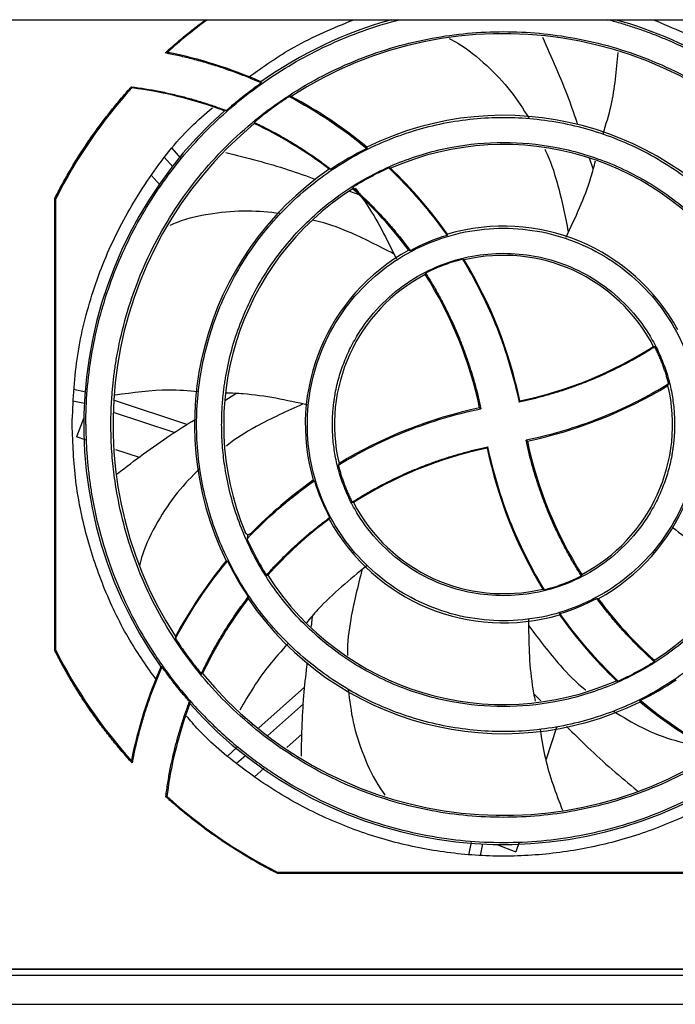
# Model space of a CAD drawing. Header units: millimetres. Extents: x 190.2 to 209.7, y 188.7 to 211.2.
# Tile 3 of 9: x 200 to 205.6, y 188.7 to 197.1. Entities that reach past the tile are written whole.
import ezdxf

# ---------------------------------------------------------------- set-up
doc = ezdxf.new("R2010")
doc.units = ezdxf.units.MM

msp = doc.modelspace()

# ---------------------------------------------------------------- linework, layer by layer
at = {"color": 7, "linetype": 'Continuous', "lineweight": 25}
for p, q in [((191.0937, 197.1299), (208.2645, 197.1299)), ((202.0695, 196.5978), (202.0705, 196.5878)), ((200.9616, 196.545), (200.9582, 196.5542)), ((201.383, 195.9437), (201.3074, 196.0283)), ((201.3143, 195.8692), (201.243, 195.9488)), ((204.9202, 195.8501), (204.8878, 195.9428)), ((201.2052, 195.7119), (201.129, 195.7961)), ((202.8288, 195.6599), (202.9186, 195.6285)), ((200.3013, 191.7227), (200.3013, 195.597)), ((200.31, 195.5949), (200.3013, 195.597)), ((200.31, 191.7248), (200.31, 195.5949)), ((200.5682, 193.9384), (200.4622, 193.9597)), ((201.7595, 193.8652), (201.8541, 193.9251)), ((200.5559, 193.8402), (200.4554, 193.8598)), ((201.4341, 193.6592), (200.813, 193.8654)), ((201.3259, 193.5907), (200.8045, 193.7633)), ((200.5699, 193.5257), (200.4864, 193.553)), ((201.0272, 193.3764), (200.8246, 193.4426)), ((202.5088, 192.0171), (202.4991, 191.9288)), ((200.3013, 191.7227), (200.31, 191.7248)), ((201.2204, 191.5827), (201.2104, 191.5817)), ((202.442, 191.4073), (202.0516, 191.0585)), ((204.4099, 191.3524), (204.4716, 191.291)), ((202.4332, 191.2661), (202.1269, 190.9913)), ((202.4217, 191.0082), (202.2916, 190.8903)), ((204.6049, 191.0621), (204.5137, 190.7829)), ((201.866, 190.8927), (201.7816, 190.8172)), ((201.9405, 190.824), (201.8611, 190.7528)), ((202.0981, 190.7152), (202.0138, 190.6388)), ((201.263, 190.4731), (201.2538, 190.4697)), ((203.8714, 190.0779), (203.8501, 189.972)), ((204.2841, 190.0798), (204.2569, 189.9963)), ((203.9697, 190.066), (203.95, 189.9653)), ((202.215, 189.8199), (202.2129, 189.8111)), ((206.085, 189.8199), (202.215, 189.8199)), ((206.0871, 189.8111), (202.2129, 189.8111)), ((192.3, 188.9899), (207.7, 188.9899)), ((192.3035, 188.9933), (207.6965, 188.9933)), ((192.1, 188.9399), (207.9, 188.9399)), ((192.1, 188.6899), (207.9, 188.6899))]:
    msp.add_line(p, q, dxfattribs=at)
at = {"color": 8, "linetype": 'Continuous', "lineweight": 25}
for p, q in [((200.5505, 193.7168), (200.4864, 193.553)), ((204.093, 190.0603), (204.2569, 189.9963))]:
    msp.add_line(p, q, dxfattribs=at)
at = {"color": 7, "linetype": 'Continuous', "lineweight": 25}
for centre, radius, start, end in [((204.15, 193.6599), 4.3, 126.19841, 132.11087), ((204.15, 193.6599), 3.6, 105.44449, 125.30359), ((204.15, 193.6599), 3.6, 41.64841, 74.55551), ((204.15, 193.6599), 3.35, 39.59753, 122.92014), ((200.5223, 193.0727), 3.8498, 66.3022, 78.85242), ((204.15, 193.6599), 4.3, 137.85866, 153.25564), ((200.5223, 193.0727), 3.5, 69.36639, 82.78911), ((200.5223, 193.0727), 3.8498, 50.35231, 62.00401), ((204.15, 193.6599), 3.6, 131.6903, 215.25932), ((204.15, 193.6599), 3.35, 129.64302, 212.87225), ((200.5223, 193.0727), 3.5, 52.45814, 64.79627), ((204.15, 193.6599), 2.65, 34.2869, 116.23251), ((204.15, 193.6599), 2.4, 32.56509, 113.78784), ((204.15, 193.6599), 2.65, 124.34462, 206.17215), ((200.5223, 193.0727), 3.8498, 35.17457, 46.30077), ((204.15, 193.6599), 2.4, 122.6284, 202.63974), ((200.5223, 193.0727), 3.5, 36.46545, 48.18186), ((204.15, 193.6599), 1.7, 28.48365, 106.43369), ((204.15, 193.6599), 1.7, 118.56975, 196.34395), ((204.15, 193.6599), 1.45, 27.46001, 103.42945), ((200.5223, 193.0727), 3.8498, 11.82892, 31.25659), ((204.15, 193.6599), 1.45, 117.559, 193.32627), ((200.5223, 193.0727), 3.5, 12.02374, 32.34697), ((204.15, 193.6599), 2.4, 302.6284, 23.72173), ((203.5646, 197.2858), 3.5, 281.96577, 302.33434), ((204.15, 193.6599), 1.7, 298.56975, 16.34395), ((203.5646, 197.2858), 3.8498, 281.84011, 301.23561), ((204.15, 193.6599), 1.45, 297.559, 13.32627), ((204.7354, 190.0339), 3.8498, 101.84011, 121.23561), ((204.7354, 190.0339), 3.5, 101.96577, 122.33434), ((207.7777, 194.247), 3.8498, 191.82892, 211.25659), ((207.7777, 194.247), 3.5, 192.02374, 212.34697), ((204.7354, 190.0339), 3.8498, 125.15531, 135.61813), ((204.15, 193.6599), 1.45, 207.46001, 283.42945), ((204.7354, 190.0339), 3.5, 126.45346, 138.17252), ((204.15, 193.6599), 1.7, 208.48365, 286.43369), ((204.7354, 190.0339), 3.8498, 140.33886, 151.99487), ((204.15, 193.6599), 2.4, 212.56509, 293.78784), ((204.7354, 190.0339), 3.5, 142.44997, 154.79193), ((204.15, 193.6599), 2.65, 214.2869, 296.23251), ((207.7777, 194.247), 3.5, 216.46545, 228.18186), ((207.7777, 194.247), 3.8498, 215.17457, 226.30077), ((204.15, 193.6599), 4.3, 206.74436, 222.07553), ((204.7354, 190.0339), 3.8498, 156.2947, 168.85001), ((204.15, 193.6599), 3.35, 219.59753, 302.92014), ((204.7354, 190.0339), 3.5, 159.36364, 172.79164), ((204.15, 193.6599), 3.6, 221.64841, 305.30359), ((207.7777, 194.247), 3.8498, 230.35231, 242.00401), ((204.15, 193.6599), 4.3, 227.8258, 243.25564)]:
    msp.add_arc(centre, radius, start, end, dxfattribs=at)
for points, knots in [([(200.5675, 193.6599), (200.5675, 193.8568), (200.5838, 194.0538), (200.6485, 194.4424), (200.6969, 194.634), (200.8245, 195.0067), (200.9037, 195.1878), (201.0907, 195.5344), (201.1986, 195.7), (201.4401, 196.0113), (201.5736, 196.157), (201.8629, 196.4243), (202.0186, 196.5461), (202.3479, 196.7624), (202.5214, 196.8569), (202.8817, 197.0161), (203.0685, 197.0809), (203.2593, 197.1299)], [0, 0, 0, 0, 0.125, 0.125, 0.25, 0.25, 0.375, 0.375, 0.5, 0.5, 0.625, 0.625, 0.75, 0.75, 0.875, 0.875, 1, 1, 1, 1]), ([(201.2478, 196.8446), (201.2637, 196.8589), (201.2955, 196.8877), (201.344, 196.9299), (201.3931, 196.9714), (201.4428, 197.0122), (201.4932, 197.0522), (201.5441, 197.0915), (201.5785, 197.1171), (201.5957, 197.1299)], [0, 0, 0, 0, 0.142937, 0.285794, 0.428603, 0.571397, 0.714206, 0.857063, 1, 1, 1, 1]), ([(201.9588, 196.6343), (202.0882, 196.7261), (202.3709, 196.9267), (202.6918, 197.0584), (202.8658, 197.1299)], [0, 0, 0, 0, 0.4577867, 1, 1, 1, 1]), ([(207.7325, 193.6599), (207.7324, 193.6807), (207.7322, 193.7224), (207.7305, 193.7849), (207.7278, 193.8474), (207.724, 193.9097), (207.7191, 193.972), (207.7131, 194.0342), (207.706, 194.0963), (207.6978, 194.1583), (207.6773, 194.2961), (207.6347, 194.5084), (207.5529, 194.793), (207.4469, 195.0725), (207.2718, 195.4378), (206.9945, 195.8664), (206.6483, 196.2415), (206.338, 196.5019), (206.0936, 196.6742), (205.8383, 196.8242), (205.6283, 196.9254), (205.4687, 196.9915), (205.3634, 197.0313), (205.257, 197.0676), (205.1495, 197.1009), (205.077, 197.1202), (205.0407, 197.1299)], [0, 0, 0, 0, 0.013247, 0.02648, 0.039704, 0.052921, 0.066137, 0.079355, 0.09258, 0.105815, 0.119064, 0.18107, 0.243087, 0.306875, 0.370674, 0.500002, 0.62933, 0.693117, 0.756916, 0.818922, 0.880939, 0.904773, 0.928573, 0.952361, 0.976162, 1, 1, 1, 1]), ([(205.4342, 197.1299), (205.6075, 197.0573), (205.9542, 196.9123), (206.4185, 196.5929), (206.7268, 196.3401), (206.8568, 196.1784), (206.8695, 196.1627)], [0, 0, 0, 0, 0.321824, 0.643648, 0.965471, 1, 1, 1, 1]), ([(200.7825, 193.6599), (200.7826, 193.6786), (200.7828, 193.716), (200.7842, 193.772), (200.7865, 193.828), (200.7898, 193.8839), (200.794, 193.9397), (200.7991, 193.9954), (200.8051, 194.051), (200.8121, 194.1065), (200.82, 194.162), (200.8288, 194.2174), (200.8542, 194.3614), (200.9085, 194.5919), (201.0155, 194.9056), (201.1548, 195.2116), (201.3279, 195.5078), (201.5315, 195.7869), (201.7646, 196.0452), (202.0229, 196.2784), (202.3021, 196.482), (202.5983, 196.6551), (202.9042, 196.7943), (203.218, 196.9014), (203.5303, 196.9749), (203.8419, 197.018), (204.15, 197.032), (204.4581, 197.018), (204.7697, 196.9749), (205.082, 196.9014), (205.3958, 196.7943), (205.7017, 196.6551), (205.9979, 196.482), (206.2771, 196.2784), (206.5354, 196.0452), (206.7685, 195.7869), (206.9721, 195.5078), (207.1452, 195.2116), (207.2845, 194.9057), (207.3915, 194.5919), (207.4493, 194.3462), (207.479, 194.1714), (207.493, 194.0696), (207.504, 193.9676), (207.5117, 193.8653), (207.5166, 193.7627), (207.5172, 193.6941), (207.5175, 193.6599)], [0, 0, 0, 0, 0.005307, 0.010608, 0.015904, 0.021197, 0.026487, 0.031776, 0.037067, 0.042359, 0.047656, 0.052957, 0.058266, 0.089135, 0.120009, 0.152164, 0.184325, 0.217165, 0.25001, 0.28285, 0.315695, 0.347851, 0.380012, 0.410881, 0.441755, 0.470875, 0.500001, 0.529121, 0.558247, 0.589116, 0.61999, 0.652146, 0.684306, 0.717146, 0.749991, 0.782831, 0.815676, 0.847832, 0.879993, 0.910862, 0.941736, 0.951461, 0.961168, 0.970867, 0.980565, 0.990274, 1, 1, 1, 1]), ([(204.7879, 196.2285), (204.7628, 196.3027), (204.6762, 196.5579), (204.5652, 196.8037), (204.4864, 196.978)], [0, 0, 0, 0, 0.290584, 1, 1, 1, 1]), ([(202.0705, 196.5878), (202.0516, 196.596), (202.0138, 196.6125), (201.9566, 196.636), (201.8992, 196.6586), (201.8415, 196.6803), (201.7834, 196.701), (201.7251, 196.7208), (201.6664, 196.7396), (201.6075, 196.7574), (201.5483, 196.7744), (201.4888, 196.7903), (201.429, 196.8054), (201.3689, 196.8194), (201.3085, 196.8326), (201.268, 196.8406), (201.2478, 196.8446)], [0, 0, 0, 0, 0.071669, 0.143227, 0.214693, 0.286084, 0.35742, 0.42872, 0.5, 0.57128, 0.64258, 0.713916, 0.785307, 0.856773, 0.928331, 1, 1, 1, 1]), ([(205.0043, 196.1503), (205.0293, 196.2313), (205.0992, 196.4583), (205.1195, 196.6955), (205.1325, 196.8481)], [0, 0, 0, 0, 0.357008, 1, 1, 1, 1]), ([(201.7723, 196.3512), (201.7859, 196.3632), (201.8132, 196.3871), (201.8548, 196.4221), (201.8969, 196.4566), (201.9395, 196.4904), (201.9827, 196.5236), (202.0263, 196.5561), (202.0558, 196.5772), (202.0705, 196.5878)], [0, 0, 0, 0, 0.1429392, 0.2857964, 0.4286043, 0.5713957, 0.7142036, 0.8570608, 1, 1, 1, 1]), ([(200.3013, 195.597), (200.311, 195.6162), (200.3306, 195.6547), (200.361, 195.7118), (200.3923, 195.7684), (200.4243, 195.8246), (200.4572, 195.8803), (200.491, 195.9354), (200.5255, 195.9901), (200.5609, 196.0443), (200.6068, 196.1122), (200.6641, 196.1933), (200.7338, 196.2866), (200.806, 196.3778), (200.8806, 196.4673), (200.9323, 196.5253), (200.9582, 196.5542)], [0, 0, 0, 0, 0.05561, 0.111177, 0.166714, 0.222234, 0.277748, 0.33327, 0.388812, 0.444386, 0.500005, 0.60007, 0.700028, 0.799954, 0.89992, 1, 1, 1, 1]), ([(200.9582, 196.5542), (200.978, 196.5517), (201.0178, 196.5465), (201.0771, 196.5374), (201.1364, 196.5274), (201.1954, 196.5164), (201.2542, 196.5044), (201.3129, 196.4914), (201.3859, 196.4738), (201.4731, 196.4507), (201.5738, 196.4207), (201.6737, 196.3878), (201.7394, 196.3634), (201.7723, 196.3512)], [0, 0, 0, 0, 0.071474, 0.142898, 0.214293, 0.285681, 0.357082, 0.428516, 0.500006, 0.625049, 0.749987, 0.874933, 1, 1, 1, 1]), ([(202.3121, 196.4712), (202.2973, 196.4614), (202.2676, 196.4417), (202.2236, 196.4114), (202.1801, 196.3805), (202.1372, 196.3489), (202.0947, 196.3165), (202.0527, 196.2836), (202.0252, 196.261), (202.0114, 196.2498)], [0, 0, 0, 0, 0.142947, 0.285805, 0.428608, 0.571392, 0.714195, 0.857053, 1, 1, 1, 1]), ([(200.45, 193.6599), (200.4582, 193.8474), (200.4747, 194.2225), (200.6073, 194.7718), (200.8146, 195.2965), (201.1039, 195.7798), (201.3859, 196.1443), (201.5901, 196.3214), (201.6526, 196.3756)], [0, 0, 0, 0, 0.183789, 0.367579, 0.551368, 0.735158, 0.918947, 1, 1, 1, 1]), ([(201.5175, 193.6599), (201.5175, 193.8322), (201.5345, 194.0044), (201.6017, 194.3424), (201.6519, 194.5081), (201.7838, 194.8265), (201.8654, 194.9791), (202.0569, 195.2657), (202.1667, 195.3995), (202.4104, 195.6432), (202.5442, 195.753), (202.8307, 195.9444), (202.9834, 196.026), (203.3018, 196.1579), (203.4674, 196.2082), (203.8054, 196.2754), (203.9777, 196.2924), (204.3223, 196.2924), (204.4946, 196.2754), (204.8326, 196.2082), (204.9982, 196.1579), (205.3166, 196.026), (205.4693, 195.9444), (205.7558, 195.753), (205.8896, 195.6432), (206.1333, 195.3995), (206.2431, 195.2657), (206.4346, 194.9791), (206.5162, 194.8265), (206.6481, 194.5081), (206.6983, 194.3424), (206.7655, 194.0044), (206.7825, 193.8322), (206.7825, 193.6599)], [0, 0, 0, 0, 0.0625, 0.0625, 0.125, 0.125, 0.1875, 0.1875, 0.25, 0.25, 0.3125, 0.3125, 0.375, 0.375, 0.4375, 0.4375, 0.5, 0.5, 0.5625, 0.5625, 0.625, 0.625, 0.6875, 0.6875, 0.75, 0.75, 0.8125, 0.8125, 0.875, 0.875, 0.9375, 0.9375, 1, 1, 1, 1]), ([(202.0114, 196.2498), (202.0294, 196.2412), (202.0653, 196.2242), (202.1185, 196.1975), (202.1713, 196.17), (202.2235, 196.1416), (202.2753, 196.1124), (202.3264, 196.0823), (202.3771, 196.0514), (202.4272, 196.0195), (202.4768, 195.9869), (202.5259, 195.9533), (202.5745, 195.9189), (202.6225, 195.8837), (202.6541, 195.8595), (202.6699, 195.8474)], [0, 0, 0, 0, 0.077167, 0.154212, 0.231158, 0.308025, 0.384837, 0.461616, 0.538384, 0.615163, 0.691975, 0.768842, 0.845788, 0.922833, 1, 1, 1, 1]), ([(201.7325, 193.6599), (201.7326, 193.6763), (201.7328, 193.7091), (201.7343, 193.7582), (201.7368, 193.8073), (201.7403, 193.8563), (201.7448, 193.9052), (201.7503, 193.954), (201.7568, 194.0027), (201.7642, 194.0513), (201.7833, 194.1606), (201.8229, 194.3289), (201.8998, 194.5542), (201.9997, 194.7738), (202.124, 194.9865), (202.2702, 195.1869), (202.4375, 195.3723), (202.623, 195.5397), (202.8234, 195.6858), (203.036, 195.8101), (203.2556, 195.9101), (203.4809, 195.9869), (203.7767, 196.0566), (204.15, 196.0909), (204.5232, 196.0566), (204.8191, 195.9869), (205.0443, 195.9101), (205.264, 195.8101), (205.4766, 195.6858), (205.677, 195.5397), (205.8624, 195.3723), (206.0298, 195.1869), (206.176, 194.9865), (206.3003, 194.7738), (206.4002, 194.5542), (206.4771, 194.329), (206.5197, 194.1478), (206.5422, 194.0125), (206.5535, 193.9248), (206.5615, 193.8367), (206.5666, 193.7484), (206.5672, 193.6894), (206.5675, 193.6599)], [0, 0, 0, 0, 0.006487, 0.012964, 0.019435, 0.025902, 0.032367, 0.038835, 0.045306, 0.051785, 0.058273, 0.089144, 0.120023, 0.152182, 0.184348, 0.217191, 0.250041, 0.282884, 0.315734, 0.347893, 0.380058, 0.41093, 0.441809, 0.500001, 0.558193, 0.589065, 0.619944, 0.652103, 0.684268, 0.717111, 0.749961, 0.782804, 0.815655, 0.847813, 0.879979, 0.910851, 0.94173, 0.953398, 0.965044, 0.976682, 0.988329, 1, 1, 1, 1]), ([(201.7688, 195.9921), (201.9482, 195.9465), (202.2082, 195.8804), (202.4604, 195.7895), (202.5386, 195.7612)], [0, 0, 0, 0, 0.68987, 1, 1, 1, 1]), ([(204.6869, 195.2649), (204.7663, 195.4331), (204.8665, 195.6456), (204.9269, 195.8719), (204.9395, 195.919)], [0, 0, 0, 0, 0.791697, 1, 1, 1, 1]), ([(203.1665, 195.8587), (203.1512, 195.8517), (203.1206, 195.8378), (203.0754, 195.8158), (203.0307, 195.793), (202.9864, 195.7692), (202.9427, 195.7444), (202.8994, 195.7188), (202.871, 195.701), (202.8568, 195.692)], [0, 0, 0, 0, 0.143013, 0.2858701, 0.4286338, 0.5713662, 0.7141299, 0.856987, 1, 1, 1, 1]), ([(202.8568, 195.692), (202.872, 195.6784), (202.9024, 195.651), (202.947, 195.609), (202.9909, 195.5664), (203.034, 195.523), (203.0763, 195.4789), (203.1178, 195.4341), (203.1585, 195.3885), (203.1984, 195.3423), (203.2376, 195.2953), (203.2759, 195.2476), (203.3135, 195.1992), (203.3378, 195.1664), (203.35, 195.1499)], [0, 0, 0, 0, 0.083566, 0.167006, 0.250343, 0.333605, 0.416815, 0.5, 0.583185, 0.666395, 0.749657, 0.832994, 0.916434, 1, 1, 1, 1]), ([(202.8777, 195.6853), (202.9064, 195.6464), (203.0455, 195.4581), (203.149, 195.2472), (203.2311, 195.0799)], [0, 0, 0, 0, 0.2065948, 1, 1, 1, 1]), ([(202.4675, 193.6599), (202.4675, 193.77), (202.4783, 193.8801), (202.5213, 194.0961), (202.5534, 194.202), (202.6377, 194.4055), (202.6899, 194.503), (202.8122, 194.6862), (202.8824, 194.7717), (203.0382, 194.9274), (203.1237, 194.9976), (203.3068, 195.12), (203.4044, 195.1721), (203.6079, 195.2564), (203.7138, 195.2885), (203.9298, 195.3315), (204.0399, 195.3424), (204.2601, 195.3424), (204.3702, 195.3315), (204.5862, 195.2885), (204.6921, 195.2564), (204.8956, 195.1721), (204.9932, 195.12), (205.1763, 194.9976), (205.2618, 194.9274), (205.4176, 194.7717), (205.4878, 194.6862), (205.6101, 194.503), (205.6623, 194.4055), (205.7466, 194.202), (205.7787, 194.0961), (205.8217, 193.8801), (205.8325, 193.77), (205.8325, 193.6599)], [0, 0, 0, 0, 0.0625, 0.0625, 0.125, 0.125, 0.1875, 0.1875, 0.25, 0.25, 0.3125, 0.3125, 0.375, 0.375, 0.4375, 0.4375, 0.5, 0.5, 0.5625, 0.5625, 0.625, 0.625, 0.6875, 0.6875, 0.75, 0.75, 0.8125, 0.8125, 0.875, 0.875, 0.9375, 0.9375, 1, 1, 1, 1]), ([(202.6825, 193.6599), (202.6826, 193.6727), (202.6828, 193.6983), (202.6843, 193.7366), (202.6868, 193.7748), (202.6903, 193.813), (202.6948, 193.8511), (202.7003, 193.8891), (202.7127, 193.961), (202.7374, 194.066), (202.784, 194.2027), (202.8447, 194.3361), (202.9455, 194.5086), (203.1049, 194.705), (203.3396, 194.8956), (203.6026, 195.0318), (203.8761, 195.1104), (204.15, 195.1356), (204.4239, 195.1104), (204.6974, 195.0318), (204.9604, 194.8956), (205.1951, 194.705), (205.3545, 194.5086), (205.4553, 194.3361), (205.5159, 194.2028), (205.5626, 194.066), (205.5895, 193.9517), (205.6042, 193.8607), (205.6118, 193.794), (205.6166, 193.727), (205.6172, 193.6823), (205.6175, 193.6599)], [0, 0, 0, 0, 0.0083429, 0.0166721, 0.0249932, 0.0333119, 0.0416339, 0.0499649, 0.0583107, 0.0892009, 0.1201025, 0.1522803, 0.1844697, 0.2501186, 0.3157674, 0.3800521, 0.4417709, 0.5000017, 0.5582325, 0.6199512, 0.6842359, 0.7498848, 0.8155337, 0.8477116, 0.8799009, 0.9107911, 0.9416927, 0.9562827, 0.9708435, 0.9854057, 1, 1, 1, 1]), ([(203.7995, 195.0759), (203.7873, 195.0728), (203.7629, 195.0665), (203.7266, 195.056), (203.6906, 195.0446), (203.655, 195.0323), (203.6198, 195.019), (203.5848, 195.0049), (203.5503, 194.9898), (203.516, 194.9739), (203.4935, 194.9625), (203.4822, 194.9568)], [0, 0, 0, 0, 0.111459, 0.222658, 0.33367, 0.444569, 0.555431, 0.66633, 0.777342, 0.888541, 1, 1, 1, 1]), ([(203.7995, 195.0759), (203.9145, 194.8877), (204.0133, 194.6896), (204.1754, 194.2795), (204.2388, 194.0674), (204.2835, 193.8515)], [0, 0, 0, 0, 0.5, 0.5, 1, 1, 1, 1]), ([(203.4822, 194.9568), (203.4924, 194.9406), (203.5128, 194.9082), (203.5424, 194.859), (203.5712, 194.8095), (203.5992, 194.7594), (203.6263, 194.709), (203.6526, 194.6581), (203.678, 194.6068), (203.7027, 194.5551), (203.7265, 194.5029), (203.7494, 194.4503), (203.7777, 194.3826), (203.8101, 194.2994), (203.8454, 194.2004), (203.8777, 194.1005), (203.9069, 193.9996), (203.9333, 193.8978), (203.9483, 193.8293), (203.9558, 193.795)], [0, 0, 0, 0, 0.045543, 0.091032, 0.136478, 0.181896, 0.227295, 0.27269, 0.318091, 0.363511, 0.408962, 0.454457, 0.500006, 0.583458, 0.666761, 0.749992, 0.833226, 0.916537, 1, 1, 1, 1]), ([(205.4481, 194.3254), (205.4318, 194.3152), (205.3994, 194.2947), (205.3501, 194.2651), (205.3004, 194.2363), (205.2503, 194.2083), (205.1997, 194.1811), (205.1487, 194.1548), (205.0973, 194.1293), (205.0454, 194.1046), (204.9931, 194.0808), (204.9404, 194.0578), (204.8725, 194.0296), (204.7891, 193.9971), (204.6899, 193.9618), (204.5897, 193.9295), (204.4885, 193.9003), (204.3865, 193.874), (204.3179, 193.859), (204.2835, 193.8515)], [0, 0, 0, 0, 0.0455432, 0.0910321, 0.136479, 0.1818961, 0.2272955, 0.2726895, 0.3180904, 0.3635103, 0.4089615, 0.4544562, 0.5000065, 0.5834583, 0.6667618, 0.7499924, 0.8332254, 0.9165362, 1, 1, 1, 1]), ([(205.5666, 194.0078), (205.5635, 194.02), (205.5574, 194.0445), (205.5469, 194.0808), (205.5355, 194.1168), (205.5233, 194.1524), (205.5101, 194.1877), (205.496, 194.2227), (205.481, 194.2573), (205.4651, 194.2916), (205.4538, 194.3141), (205.4481, 194.3254)], [0, 0, 0, 0, 0.11146, 0.222658, 0.33367, 0.444569, 0.555431, 0.66633, 0.777342, 0.88854, 1, 1, 1, 1]), ([(201.5324, 193.9412), (201.4478, 193.9476), (201.2096, 193.9655), (200.9724, 193.9325), (200.8195, 193.9113)], [0, 0, 0, 0, 0.355276, 1, 1, 1, 1]), ([(205.5666, 194.0078), (205.3788, 193.893), (205.181, 193.7945), (204.7715, 193.6326), (204.5597, 193.5694), (204.3442, 193.5247)], [0, 0, 0, 0, 0.5, 0.5, 1, 1, 1, 1]), ([(202.4739, 193.8265), (202.2896, 193.8672), (202.0574, 193.9185), (201.8205, 193.9274), (201.7716, 193.9292)], [0, 0, 0, 0, 0.793626, 1, 1, 1, 1]), ([(202.7334, 193.3119), (202.9212, 193.4267), (203.119, 193.5252), (203.5285, 193.6871), (203.7403, 193.7503), (203.9558, 193.795)], [0, 0, 0, 0, 0.5, 0.5, 1, 1, 1, 1]), ([(200.8374, 193.2382), (200.9864, 193.3519), (201.2022, 193.5165), (201.4329, 193.6594), (201.5042, 193.7035)], [0, 0, 0, 0, 0.690632, 1, 1, 1, 1]), ([(201.1734, 191.4692), (201.0945, 191.5809), (200.9226, 191.8246), (200.7225, 192.2405), (200.5664, 192.6993), (200.4684, 193.1756), (200.4561, 193.4984), (200.45, 193.6599)], [0, 0, 0, 0, 0.1746844, 0.3810133, 0.5873422, 0.7936711, 1, 1, 1, 1]), ([(200.5675, 193.6599), (200.5676, 193.64), (200.5678, 193.6002), (200.5693, 193.5405), (200.5718, 193.481), (200.5752, 193.4215), (200.5797, 193.3622), (200.5851, 193.3029), (200.5916, 193.2437), (200.599, 193.1846), (200.6074, 193.1256), (200.6168, 193.0667), (200.6438, 192.9135), (200.7015, 192.6683), (200.8154, 192.3346), (200.9635, 192.0091), (201.1477, 191.694), (201.3643, 191.397), (201.6123, 191.1222), (201.8871, 190.8742), (202.1841, 190.6576), (202.4992, 190.4734), (202.8247, 190.3253), (203.1585, 190.2114), (203.4907, 190.1332), (203.8222, 190.0873), (204.15, 190.0724), (204.4778, 190.0873), (204.8093, 190.1332), (205.1415, 190.2114), (205.4753, 190.3253), (205.8008, 190.4734), (206.1159, 190.6575), (206.4129, 190.8742), (206.6877, 191.1222), (206.9357, 191.397), (207.1523, 191.6939), (207.3365, 192.0091), (207.4846, 192.3345), (207.5985, 192.6683), (207.66, 192.9297), (207.6915, 193.1157), (207.7065, 193.2239), (207.7181, 193.3325), (207.7264, 193.4413), (207.7315, 193.5505), (207.7322, 193.6234), (207.7325, 193.6599)], [0, 0, 0, 0, 0.005308, 0.010608, 0.015904, 0.021197, 0.026487, 0.031776, 0.037067, 0.042359, 0.047656, 0.052957, 0.058266, 0.089135, 0.120009, 0.152165, 0.184325, 0.217165, 0.25001, 0.28285, 0.315695, 0.347851, 0.380012, 0.410881, 0.441755, 0.470875, 0.500001, 0.529121, 0.558247, 0.589116, 0.61999, 0.652146, 0.684306, 0.717146, 0.749991, 0.782831, 0.815676, 0.847832, 0.879993, 0.910862, 0.941736, 0.951461, 0.961168, 0.970867, 0.980565, 0.990274, 1, 1, 1, 1]), ([(207.5175, 193.6599), (207.5174, 193.6411), (207.5172, 193.6038), (207.5158, 193.5477), (207.5135, 193.4917), (207.5102, 193.4359), (207.506, 193.3801), (207.5009, 193.3243), (207.4949, 193.2687), (207.4879, 193.2132), (207.48, 193.1577), (207.4712, 193.1023), (207.4458, 192.9583), (207.3915, 192.7278), (207.2845, 192.4141), (207.1452, 192.1081), (206.9721, 191.8119), (206.7685, 191.5328), (206.5354, 191.2745), (206.2771, 191.0414), (205.9979, 190.8377), (205.7017, 190.6646), (205.3958, 190.5254), (205.082, 190.4183), (204.7697, 190.3448), (204.4581, 190.3017), (204.15, 190.2877), (203.8419, 190.3017), (203.5303, 190.3448), (203.218, 190.4183), (202.9042, 190.5254), (202.5983, 190.6646), (202.3021, 190.8377), (202.0229, 191.0414), (201.7646, 191.2745), (201.5315, 191.5328), (201.3279, 191.8119), (201.1548, 192.1081), (201.0155, 192.4141), (200.9085, 192.7278), (200.8507, 192.9735), (200.821, 193.1484), (200.807, 193.2501), (200.796, 193.3521), (200.7883, 193.4544), (200.7834, 193.5571), (200.7828, 193.6256), (200.7825, 193.6599)], [0, 0, 0, 0, 0.0053075, 0.0106084, 0.0159043, 0.0211967, 0.0264868, 0.0317764, 0.0370667, 0.0423594, 0.0476558, 0.0529574, 0.0582657, 0.0891348, 0.1200088, 0.1521645, 0.1843252, 0.2171652, 0.2500102, 0.2828502, 0.3156952, 0.347851, 0.3800117, 0.4108807, 0.4417547, 0.4708752, 0.5000008, 0.5291213, 0.5582468, 0.5891159, 0.6199899, 0.6521456, 0.6843063, 0.7171463, 0.7499913, 0.7828313, 0.8156763, 0.8478321, 0.8799928, 0.9108618, 0.9417358, 0.9514609, 0.9611682, 0.9708667, 0.9805654, 0.9902735, 1, 1, 1, 1]), ([(206.7825, 193.6599), (206.7825, 193.4876), (206.7655, 193.3153), (206.6983, 192.9773), (206.6481, 192.8116), (206.5162, 192.4933), (206.4346, 192.3406), (206.2431, 192.0541), (206.1333, 191.9202), (205.8896, 191.6766), (205.7558, 191.5667), (205.4693, 191.3753), (205.3166, 191.2937), (204.9982, 191.1618), (204.8326, 191.1116), (204.4946, 191.0443), (204.3223, 191.0274), (203.9777, 191.0274), (203.8054, 191.0443), (203.4674, 191.1116), (203.3018, 191.1618), (202.9834, 191.2937), (202.8307, 191.3753), (202.5442, 191.5667), (202.4104, 191.6766), (202.1667, 191.9202), (202.0569, 192.0541), (201.8654, 192.3406), (201.7838, 192.4933), (201.6519, 192.8116), (201.6017, 192.9773), (201.5345, 193.3153), (201.5175, 193.4876), (201.5175, 193.6599)], [0, 0, 0, 0, 0.0625, 0.0625, 0.125, 0.125, 0.1875, 0.1875, 0.25, 0.25, 0.3125, 0.3125, 0.375, 0.375, 0.4375, 0.4375, 0.5, 0.5, 0.5625, 0.5625, 0.625, 0.625, 0.6875, 0.6875, 0.75, 0.75, 0.8125, 0.8125, 0.875, 0.875, 0.9375, 0.9375, 1, 1, 1, 1]), ([(206.5675, 193.6599), (206.5674, 193.6434), (206.5672, 193.6106), (206.5657, 193.5615), (206.5632, 193.5124), (206.5597, 193.4634), (206.5552, 193.4145), (206.5497, 193.3658), (206.5432, 193.317), (206.5358, 193.2684), (206.5167, 193.1592), (206.4771, 192.9908), (206.4002, 192.7655), (206.3003, 192.5459), (206.176, 192.3333), (206.0298, 192.1329), (205.8625, 191.9474), (205.677, 191.7801), (205.4766, 191.6339), (205.264, 191.5096), (205.0444, 191.4097), (204.8191, 191.3328), (204.5233, 191.2631), (204.15, 191.2288), (203.7768, 191.2631), (203.4809, 191.3328), (203.2557, 191.4096), (203.036, 191.5096), (202.8234, 191.6339), (202.623, 191.7801), (202.4376, 191.9474), (202.2702, 192.1328), (202.124, 192.3332), (201.9997, 192.5459), (201.8998, 192.7655), (201.8229, 192.9908), (201.7803, 193.1719), (201.7578, 193.3072), (201.7465, 193.3949), (201.7385, 193.483), (201.7334, 193.5713), (201.7328, 193.6303), (201.7325, 193.6599)], [0, 0, 0, 0, 0.006487, 0.012964, 0.019435, 0.025902, 0.032367, 0.038835, 0.045306, 0.051785, 0.058273, 0.089144, 0.120023, 0.152182, 0.184348, 0.217191, 0.250041, 0.282884, 0.315734, 0.347893, 0.380058, 0.41093, 0.441809, 0.500001, 0.558193, 0.589065, 0.619944, 0.652103, 0.684268, 0.717111, 0.749961, 0.782804, 0.815655, 0.847813, 0.879979, 0.910851, 0.94173, 0.953398, 0.965044, 0.976682, 0.988329, 1, 1, 1, 1]), ([(205.8325, 193.6599), (205.8325, 193.5497), (205.8217, 193.4396), (205.7787, 193.2236), (205.7466, 193.1177), (205.6623, 192.9143), (205.6101, 192.8167), (205.4878, 192.6335), (205.4176, 192.548), (205.2618, 192.3923), (205.1763, 192.3221), (204.9932, 192.1997), (204.8956, 192.1476), (204.6921, 192.0633), (204.5862, 192.0312), (204.3702, 191.9882), (204.2601, 191.9774), (204.0399, 191.9774), (203.9298, 191.9882), (203.7138, 192.0312), (203.6079, 192.0633), (203.4044, 192.1476), (203.3068, 192.1997), (203.1237, 192.3221), (203.0382, 192.3923), (202.8824, 192.548), (202.8122, 192.6335), (202.6899, 192.8167), (202.6377, 192.9143), (202.5534, 193.1177), (202.5213, 193.2236), (202.4783, 193.4396), (202.4675, 193.5497), (202.4675, 193.6599)], [0, 0, 0, 0, 0.0625, 0.0625, 0.125, 0.125, 0.1875, 0.1875, 0.25, 0.25, 0.3125, 0.3125, 0.375, 0.375, 0.4375, 0.4375, 0.5, 0.5, 0.5625, 0.5625, 0.625, 0.625, 0.6875, 0.6875, 0.75, 0.75, 0.8125, 0.8125, 0.875, 0.875, 0.9375, 0.9375, 1, 1, 1, 1]), ([(205.6175, 193.6599), (205.6174, 193.6471), (205.6172, 193.6215), (205.6157, 193.5831), (205.6132, 193.5449), (205.6097, 193.5067), (205.6052, 193.4686), (205.5997, 193.4307), (205.5873, 193.3587), (205.5626, 193.2537), (205.516, 193.117), (205.4553, 192.9836), (205.3545, 192.8111), (205.1951, 192.6147), (204.9604, 192.4242), (204.6974, 192.2879), (204.4239, 192.2093), (204.15, 192.1841), (203.8761, 192.2093), (203.6026, 192.2879), (203.3396, 192.4242), (203.1049, 192.6147), (202.9455, 192.8111), (202.8447, 192.9836), (202.7841, 193.117), (202.7374, 193.2537), (202.7105, 193.368), (202.6958, 193.459), (202.6882, 193.5257), (202.6834, 193.5927), (202.6828, 193.6375), (202.6825, 193.6599)], [0, 0, 0, 0, 0.008343, 0.016672, 0.024993, 0.033312, 0.041634, 0.049965, 0.058311, 0.089201, 0.120102, 0.15228, 0.18447, 0.250119, 0.315767, 0.380052, 0.441771, 0.500002, 0.558232, 0.619951, 0.684236, 0.749885, 0.815534, 0.847712, 0.879901, 0.910791, 0.941693, 0.956283, 0.970843, 0.985406, 1, 1, 1, 1]), ([(202.8519, 192.9943), (202.8682, 193.0045), (202.9006, 193.025), (202.9499, 193.0546), (202.9996, 193.0835), (203.0497, 193.1115), (203.1003, 193.1386), (203.1513, 193.165), (203.2027, 193.1904), (203.2546, 193.2151), (203.3069, 193.2389), (203.3596, 193.2619), (203.4275, 193.2902), (203.5109, 193.3226), (203.6101, 193.3579), (203.7103, 193.3902), (203.8115, 193.4194), (203.9135, 193.4458), (203.9821, 193.4607), (204.0165, 193.4682)], [0, 0, 0, 0, 0.0455432, 0.0910321, 0.136479, 0.1818961, 0.2272955, 0.2726895, 0.3180904, 0.3635103, 0.4089615, 0.4544562, 0.5000065, 0.5834583, 0.6667618, 0.7499924, 0.8332254, 0.9165362, 1, 1, 1, 1]), ([(204.5005, 192.2438), (204.3855, 192.432), (204.2867, 192.6301), (204.1246, 193.0402), (204.0612, 193.2523), (204.0165, 193.4682)], [0, 0, 0, 0, 0.5, 0.5, 1, 1, 1, 1]), ([(204.8178, 192.3629), (204.8076, 192.3791), (204.7872, 192.4115), (204.7576, 192.4607), (204.7288, 192.5103), (204.7008, 192.5603), (204.6737, 192.6107), (204.6474, 192.6616), (204.622, 192.7129), (204.5973, 192.7646), (204.5735, 192.8168), (204.5506, 192.8694), (204.5223, 192.9371), (204.4899, 193.0203), (204.4546, 193.1193), (204.4223, 193.2193), (204.3931, 193.3202), (204.3667, 193.4219), (204.3517, 193.4904), (204.3442, 193.5247)], [0, 0, 0, 0, 0.0455428, 0.0910315, 0.1364785, 0.1818957, 0.2272953, 0.2726896, 0.3180907, 0.3635108, 0.408962, 0.4544565, 0.5000065, 0.5834577, 0.6667614, 0.7499924, 0.8332258, 0.9165368, 1, 1, 1, 1]), ([(202.7334, 193.3119), (202.7365, 193.2997), (202.7426, 193.2752), (202.7531, 193.2389), (202.7645, 193.2029), (202.7767, 193.1673), (202.7899, 193.132), (202.804, 193.097), (202.819, 193.0624), (202.8349, 193.0281), (202.8462, 193.0056), (202.8519, 192.9943)], [0, 0, 0, 0, 0.11146, 0.222658, 0.33367, 0.444569, 0.555431, 0.66633, 0.777342, 0.88854, 1, 1, 1, 1]), ([(202.1164, 192.3689), (202.1301, 192.3841), (202.1574, 192.4145), (202.1994, 192.4591), (202.2421, 192.503), (202.2855, 192.5461), (202.3296, 192.5884), (202.3745, 192.6299), (202.42, 192.6706), (202.4663, 192.7105), (202.5133, 192.7497), (202.561, 192.788), (202.6094, 192.8256), (202.6423, 192.8499), (202.6587, 192.8621)], [0, 0, 0, 0, 0.083566, 0.167006, 0.250343, 0.333605, 0.416815, 0.5, 0.583185, 0.666395, 0.749657, 0.832994, 0.916434, 1, 1, 1, 1]), ([(205.597, 192.7802), (205.7432, 192.6658), (205.9293, 192.5202), (206.1378, 192.4106), (206.1825, 192.3871)], [0, 0, 0, 0, 0.785909, 1, 1, 1, 1]), ([(201.9563, 192.7142), (201.9548, 192.7149), (201.9522, 192.7162), (201.9487, 192.7187), (201.9461, 192.7208), (201.9443, 192.7225), (201.9426, 192.7242), (201.941, 192.726), (201.9396, 192.7279), (201.9382, 192.7298), (201.937, 192.7317), (201.936, 192.7336), (201.9352, 192.7353), (201.9349, 192.736)], [0, 0, 0, 0, 0.276108, 0.499875, 0.598124, 0.685301, 0.761454, 0.826656, 0.881028, 0.924776, 0.958307, 0.982551, 1, 1, 1, 1]), ([(201.984, 192.7266), (201.9836, 192.7263), (201.9829, 192.7255), (201.9818, 192.7245), (201.9807, 192.7236), (201.9796, 192.7227), (201.9784, 192.7219), (201.9771, 192.7211), (201.9751, 192.7198), (201.9724, 192.7183), (201.9691, 192.7169), (201.9653, 192.7156), (201.9608, 192.7146), (201.9579, 192.7143), (201.9563, 192.7142)], [0, 0, 0, 0, 0.010901, 0.023834, 0.039949, 0.05985, 0.08386, 0.112159, 0.144858, 0.240973, 0.359344, 0.500308, 0.736997, 1, 1, 1, 1]), ([(201.9501, 192.6788), (201.957, 192.6635), (201.9708, 192.633), (201.9928, 192.5877), (202.0156, 192.543), (202.0394, 192.4987), (202.0641, 192.4549), (202.0897, 192.4116), (202.1075, 192.3832), (202.1164, 192.3689)], [0, 0, 0, 0, 0.143013, 0.28587, 0.428634, 0.571366, 0.71413, 0.856987, 1, 1, 1, 1]), ([(202.9781, 192.4496), (202.8318, 192.3305), (202.6466, 192.1796), (202.4918, 191.9987), (202.4592, 191.9606)], [0, 0, 0, 0, 0.789561, 1, 1, 1, 1]), ([(204.5005, 192.2438), (204.5127, 192.247), (204.5371, 192.2532), (204.5734, 192.2637), (204.6094, 192.2751), (204.645, 192.2874), (204.6802, 192.3007), (204.7152, 192.3148), (204.7497, 192.3299), (204.784, 192.3459), (204.8065, 192.3572), (204.8178, 192.3629)], [0, 0, 0, 0, 0.111459, 0.222658, 0.33367, 0.444569, 0.555431, 0.66633, 0.777342, 0.888541, 1, 1, 1, 1]), ([(201.5584, 191.5233), (201.5669, 191.5413), (201.584, 191.5772), (201.6107, 191.6305), (201.6382, 191.6833), (201.6666, 191.7355), (201.6958, 191.7872), (201.7259, 191.8384), (201.7569, 191.8891), (201.7887, 191.9393), (201.8214, 191.9889), (201.855, 192.038), (201.8894, 192.0865), (201.9247, 192.1346), (201.9488, 192.1661), (201.961, 192.1819)], [0, 0, 0, 0, 0.0771671, 0.1542124, 0.2311578, 0.3080254, 0.3848375, 0.4616162, 0.5383838, 0.6151625, 0.6919746, 0.7688422, 0.8457876, 0.9228329, 1, 1, 1, 1]), ([(205.4432, 191.6277), (205.428, 191.6414), (205.3976, 191.6687), (205.353, 191.7107), (205.3091, 191.7533), (205.266, 191.7967), (205.2237, 191.8408), (205.1822, 191.8857), (205.1415, 191.9312), (205.1016, 191.9775), (205.0624, 192.0244), (205.0241, 192.0721), (204.9865, 192.1205), (204.9622, 192.1533), (204.95, 192.1698)], [0, 0, 0, 0, 0.0835663, 0.1670056, 0.2503433, 0.3336046, 0.416815, 0.5, 0.583185, 0.6663954, 0.7496567, 0.8329944, 0.9164337, 1, 1, 1, 1]), ([(204.3646, 191.9909), (204.3663, 191.8016), (204.3684, 191.5655), (204.4126, 191.3342), (204.4214, 191.2884)], [0, 0, 0, 0, 0.8015409, 1, 1, 1, 1]), ([(201.3372, 191.8243), (201.347, 191.8095), (201.3666, 191.7797), (201.3968, 191.7357), (201.4278, 191.6922), (201.4594, 191.6492), (201.4917, 191.6067), (201.5246, 191.5647), (201.5471, 191.5371), (201.5584, 191.5233)], [0, 0, 0, 0, 0.142947, 0.285805, 0.428608, 0.571392, 0.714195, 0.857053, 1, 1, 1, 1]), ([(202.3029, 191.7825), (202.2456, 191.7204), (202.0854, 191.5469), (201.9654, 191.343), (201.8883, 191.2122)], [0, 0, 0, 0, 0.358083, 1, 1, 1, 1]), ([(200.9635, 190.7596), (200.949, 190.7757), (200.9199, 190.808), (200.8771, 190.8572), (200.8351, 190.9069), (200.7939, 190.9573), (200.7535, 191.0083), (200.7138, 191.06), (200.6749, 191.1122), (200.6368, 191.1651), (200.5895, 191.2327), (200.534, 191.3158), (200.4715, 191.4151), (200.4119, 191.516), (200.3548, 191.6184), (200.3191, 191.6879), (200.3013, 191.7227)], [0, 0, 0, 0, 0.0556108, 0.1111784, 0.1667153, 0.2222342, 0.277748, 0.3332692, 0.3888107, 0.4443852, 0.5000053, 0.6000709, 0.700029, 0.7999538, 0.8999194, 1, 1, 1, 1]), ([(202.4648, 191.6157), (202.455, 191.5336), (202.4232, 191.2681), (202.4173, 191.0005), (202.4132, 190.8157)], [0, 0, 0, 0, 0.309238, 1, 1, 1, 1]), ([(205.1335, 191.4611), (205.1488, 191.468), (205.1794, 191.4819), (205.2246, 191.5039), (205.2693, 191.5268), (205.3136, 191.5506), (205.3573, 191.5753), (205.4006, 191.6009), (205.429, 191.6187), (205.4432, 191.6277)], [0, 0, 0, 0, 0.143013, 0.2858701, 0.4286338, 0.5713662, 0.7141299, 0.856987, 1, 1, 1, 1]), ([(201.2204, 191.5827), (201.2122, 191.5637), (201.1957, 191.5259), (201.1722, 191.4687), (201.1496, 191.4113), (201.1279, 191.3535), (201.1072, 191.2954), (201.0874, 191.2371), (201.0686, 191.1784), (201.0507, 191.1195), (201.0338, 191.0602), (201.0178, 191.0007), (201.0028, 190.9409), (200.9887, 190.8807), (200.9755, 190.8203), (200.9675, 190.7798), (200.9635, 190.7596)], [0, 0, 0, 0, 0.0716691, 0.1432273, 0.214693, 0.2860847, 0.3574207, 0.4287196, 0.5, 0.5712804, 0.6425793, 0.7139153, 0.785307, 0.8567727, 0.9283309, 1, 1, 1, 1]), ([(201.4569, 191.2841), (201.4449, 191.2978), (201.421, 191.3251), (201.386, 191.3667), (201.3516, 191.4089), (201.3178, 191.4515), (201.2847, 191.4947), (201.2521, 191.5384), (201.231, 191.5679), (201.2204, 191.5827)], [0, 0, 0, 0, 0.142939, 0.285796, 0.428604, 0.571396, 0.714204, 0.857061, 1, 1, 1, 1]), ([(201.2538, 190.4697), (201.2564, 190.4896), (201.2615, 190.5293), (201.2706, 190.5887), (201.2806, 190.648), (201.2916, 190.707), (201.3036, 190.7659), (201.3167, 190.8245), (201.3342, 190.8976), (201.3574, 190.9848), (201.3874, 191.0856), (201.4203, 191.1855), (201.4447, 191.2512), (201.4569, 191.2841)], [0, 0, 0, 0, 0.071474, 0.142898, 0.214293, 0.285681, 0.357082, 0.428516, 0.500006, 0.625049, 0.749987, 0.874933, 1, 1, 1, 1]), ([(206.3431, 190.6848), (206.2306, 190.6054), (205.9861, 190.4328), (205.5694, 190.2326), (205.1105, 190.0755), (204.6343, 189.9811), (204.15, 189.9493), (203.6657, 189.981), (203.1896, 190.0757), (202.7302, 190.2319), (202.2941, 190.4459), (201.8932, 190.7179), (201.6033, 190.9586), (201.465, 191.1208), (201.4314, 191.1602)], [0, 0, 0, 0, 0.076303, 0.165803, 0.255304, 0.344804, 0.434305, 0.523805, 0.613306, 0.702806, 0.792307, 0.881808, 0.971308, 1, 1, 1, 1]), ([(204.4647, 191.0462), (204.4775, 190.9622), (204.514, 190.7242), (204.6002, 190.4987), (204.656, 190.3527)], [0, 0, 0, 0, 0.352527, 1, 1, 1, 1]), ([(204.6918, 191.0719), (204.7513, 191.0115), (204.9435, 190.8164), (205.1538, 190.6408), (205.2991, 190.5195)], [0, 0, 0, 0, 0.309499, 1, 1, 1, 1]), ([(202.2129, 189.8111), (202.1936, 189.8209), (202.155, 189.8405), (202.0978, 189.871), (202.041, 189.9023), (201.9848, 189.9345), (201.929, 189.9674), (201.8737, 190.0012), (201.819, 190.0359), (201.7647, 190.0714), (201.6966, 190.1174), (201.6154, 190.1748), (201.5219, 190.2447), (201.4305, 190.3171), (201.3408, 190.3919), (201.2828, 190.4437), (201.2538, 190.4697)], [0, 0, 0, 0, 0.05561, 0.111178, 0.166715, 0.222234, 0.277748, 0.33327, 0.388811, 0.444386, 0.500005, 0.60007, 0.700029, 0.799954, 0.89992, 1, 1, 1, 1])]:
    msp.add_open_spline(points, degree=3, knots=knots, dxfattribs=at)
at = {"color": 8, "linetype": 'Continuous', "lineweight": 25}
for points, knots in [([(203.683, 196.9695), (203.7079, 196.9564), (203.8214, 196.8969), (204.003, 196.7468), (204.2121, 196.5304), (204.3182, 196.364), (204.3687, 196.2848)], [0, 0, 0, 0, 0.092299, 0.421577, 0.724652, 1, 1, 1, 1]), ([(204.5044, 196.0178), (204.5057, 196.0153), (204.5511, 195.9249), (204.6293, 195.6888), (204.6771, 195.4511), (204.7055, 195.3097)], [0, 0, 0, 0, 0.0112456, 0.4115995, 1, 1, 1, 1]), ([(202.2324, 195.4686), (202.1398, 195.4785), (201.9445, 195.4993), (201.6459, 195.4706), (201.4204, 195.4242), (201.3078, 195.375), (201.287, 195.3659)], [0, 0, 0, 0, 0.278385, 0.587688, 0.923732, 1, 1, 1, 1]), ([(203.2072, 195.1233), (203.0789, 195.1894), (202.8634, 195.3005), (202.6244, 195.3879), (202.5196, 195.4098), (202.5112, 195.4116)], [0, 0, 0, 0, 0.574691, 0.965717, 1, 1, 1, 1]), ([(202.4269, 193.8345), (202.2923, 193.7736), (202.0683, 193.6722), (201.8527, 193.541), (201.7746, 193.4763), (201.7723, 193.4744)], [0, 0, 0, 0, 0.593616, 0.988023, 1, 1, 1, 1]), ([(201.5433, 193.2826), (201.4774, 193.2155), (201.3391, 193.0747), (201.1751, 192.8222), (201.0683, 192.6076), (201.0351, 192.4796), (201.027, 192.4485)], [0, 0, 0, 0, 0.271866, 0.57086, 0.895704, 1, 1, 1, 1]), ([(202.9362, 192.412), (202.9006, 192.2722), (202.841, 192.0372), (202.8095, 191.7883), (202.8116, 191.685), (202.8117, 191.68)], [0, 0, 0, 0, 0.58322, 0.980049, 1, 1, 1, 1]), ([(204.3679, 191.9327), (204.4551, 191.8178), (204.6016, 191.6246), (204.7741, 191.4466), (204.8537, 191.3853), (204.8553, 191.3841)], [0, 0, 0, 0, 0.590203, 0.991784, 1, 1, 1, 1]), ([(202.8189, 191.3852), (202.8301, 191.2926), (202.8538, 191.0973), (202.9489, 190.8125), (203.0454, 190.6024), (203.1194, 190.503), (203.1335, 190.4839)], [0, 0, 0, 0, 0.277948, 0.585956, 0.920593, 1, 1, 1, 1]), ([(205.0947, 191.2019), (205.1749, 191.1527), (205.343, 191.0495), (205.6188, 190.943), (205.8081, 190.9094), (205.9029, 190.8925)], [0, 0, 0, 0, 0.312764, 0.655829, 1, 1, 1, 1])]:
    msp.add_open_spline(points, degree=3, knots=knots, dxfattribs=at)
at = {"color": 7, "linetype": 'Continuous', "lineweight": 25}
for points in [[(201.2666, 196.8498), (201.2603, 196.8481), (201.254, 196.8463), (201.2478, 196.8446)], [(202.3294, 196.4719), (202.3236, 196.4717), (202.3179, 196.4714), (202.3121, 196.4712)], [(202.3121, 196.4712), (202.5486, 196.3466), (202.7719, 196.1974), (202.9774, 196.0266)], [(201.7723, 196.3512), (201.7667, 196.3502), (201.7612, 196.3492), (201.7556, 196.3482)], [(202.0114, 196.2498), (202.0118, 196.2463), (202.0123, 196.2429), (202.0127, 196.2395)], [(202.9774, 196.0266), (202.871, 195.9739), (202.7682, 195.914), (202.6699, 195.8474)], [(202.9787, 196.0369), (202.9782, 196.0335), (202.9778, 196.03), (202.9774, 196.0266)], [(202.6699, 195.8474), (202.6649, 195.8476), (202.6599, 195.8477), (202.655, 195.8479)], [(203.182, 195.856), (203.1768, 195.8569), (203.1716, 195.8578), (203.1665, 195.8587)], [(203.1665, 195.8587), (203.3515, 195.6831), (203.5189, 195.489), (203.6655, 195.2802)], [(202.8568, 195.692), (202.8565, 195.6884), (202.8562, 195.6847), (202.8559, 195.6811)], [(203.6655, 195.2802), (203.5563, 195.2476), (203.4504, 195.2039), (203.35, 195.1499)], [(203.6691, 195.2904), (203.6679, 195.287), (203.6667, 195.2836), (203.6655, 195.2802)], [(203.35, 195.1499), (203.3457, 195.1509), (203.3414, 195.1519), (203.337, 195.1529)], [(203.8132, 195.0702), (203.8087, 195.0721), (203.8041, 195.074), (203.7995, 195.0759)], [(203.4822, 194.9568), (203.4812, 194.953), (203.4802, 194.9491), (203.4791, 194.9453)], [(205.4481, 194.3254), (205.4443, 194.3264), (205.4404, 194.3275), (205.4366, 194.3285)], [(205.561, 193.9941), (205.5629, 193.9986), (205.5648, 194.0032), (205.5666, 194.0078)], [(203.9558, 193.795), (203.9524, 193.7973), (203.9489, 193.7995), (203.9455, 193.8018)], [(204.2835, 193.8515), (204.2858, 193.8549), (204.288, 193.8584), (204.2903, 193.8618)], [(204.0165, 193.4682), (204.0142, 193.4648), (204.012, 193.4613), (204.0097, 193.4579)], [(204.3442, 193.5247), (204.3476, 193.5224), (204.3511, 193.5202), (204.3545, 193.5179)], [(202.739, 193.3256), (202.7371, 193.3211), (202.7352, 193.3165), (202.7334, 193.3119)], [(201.9501, 192.6788), (202.1258, 192.8639), (202.32, 193.0313), (202.5289, 193.1779)], [(202.5187, 193.1815), (202.5221, 193.1803), (202.5255, 193.1791), (202.5289, 193.1779)], [(202.5289, 193.1779), (202.5614, 193.0686), (202.6049, 192.9627), (202.6587, 192.8621)], [(202.8519, 192.9943), (202.8557, 192.9933), (202.8596, 192.9923), (202.8634, 192.9912)], [(202.6587, 192.8621), (202.6577, 192.8578), (202.6567, 192.8535), (202.6558, 192.8491)], [(201.9563, 192.7142), (201.9542, 192.7024), (201.9521, 192.6906), (201.9501, 192.6788)], [(201.3372, 191.8243), (201.4618, 192.0608), (201.6111, 192.2843), (201.7821, 192.4898)], [(201.7717, 192.491), (201.7751, 192.4906), (201.7786, 192.4902), (201.7821, 192.4898)], [(201.7821, 192.4898), (201.8347, 192.3833), (201.8945, 192.2804), (201.961, 192.1819)], [(202.1164, 192.3689), (202.12, 192.3686), (202.1237, 192.3683), (202.1273, 192.368)], [(204.8209, 192.3744), (204.8198, 192.3706), (204.8188, 192.3667), (204.8178, 192.3629)], [(201.961, 192.1819), (201.9608, 192.177), (201.9606, 192.172), (201.9605, 192.167)], [(204.4868, 192.2495), (204.4913, 192.2476), (204.4959, 192.2457), (204.5005, 192.2438)], [(204.6345, 192.0395), (204.7437, 192.0721), (204.8496, 192.1159), (204.95, 192.1698)], [(204.95, 192.1698), (204.9543, 192.1688), (204.9586, 192.1678), (204.963, 192.1669)], [(204.6309, 192.0293), (204.6321, 192.0327), (204.6333, 192.0361), (204.6345, 192.0395)], [(205.1335, 191.4611), (204.9485, 191.6367), (204.7811, 191.8307), (204.6345, 192.0395)], [(201.3364, 191.8416), (201.3366, 191.8358), (201.3369, 191.8301), (201.3372, 191.8243)], [(205.4441, 191.6386), (205.4438, 191.635), (205.4435, 191.6313), (205.4432, 191.6277)], [(201.5584, 191.5233), (201.5618, 191.5237), (201.5653, 191.5242), (201.5687, 191.5246)], [(205.118, 191.4637), (205.1232, 191.4628), (205.1284, 191.4619), (205.1335, 191.4611)], [(205.3226, 191.2931), (205.429, 191.3459), (205.5318, 191.4058), (205.6301, 191.4723)], [(201.4569, 191.2841), (201.4579, 191.2785), (201.4589, 191.273), (201.4599, 191.2674)], [(205.3213, 191.2828), (205.3218, 191.2862), (205.3222, 191.2897), (205.3226, 191.2931)], [(205.9879, 190.8485), (205.7514, 190.9731), (205.5281, 191.1223), (205.3226, 191.2931)], [(200.9583, 190.7784), (200.96, 190.7721), (200.9618, 190.7658), (200.9635, 190.7596)]]:
    msp.add_open_spline(points, degree=3, dxfattribs=at)

doc.saveas('drawing.dxf')
